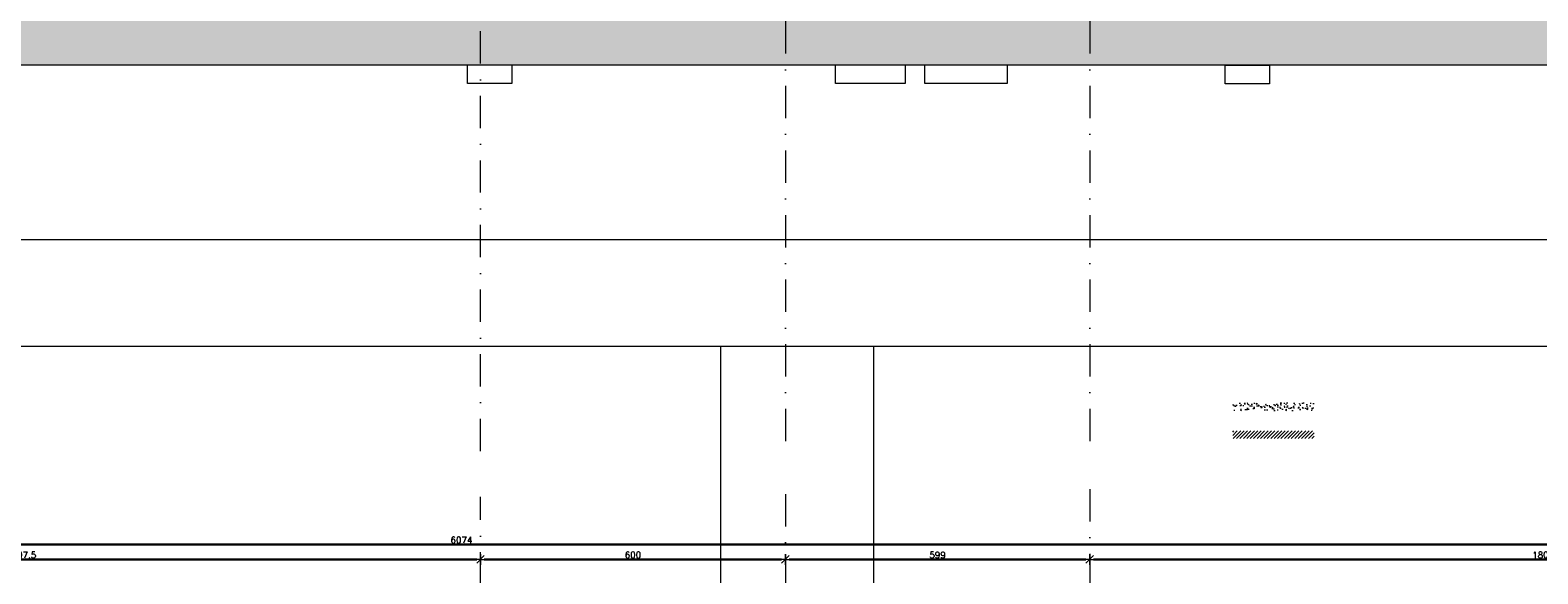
# Model space of a CAD drawing. Header units: millimetres. Extents: x 28291 to 177760, y -399809 to -170937.
# Tile 180 of 256: x 51106 to 54073, y -193731 to -192661. Entities that reach past the tile are written whole.
import ezdxf

# ---------------------------------------------------------------- set-up
doc = ezdxf.new("R2010")
doc.units = ezdxf.units.MM
doc.linetypes.add('DASHDOT', pattern=[25.4, 12.7, -6.35, 0, -6.35])
doc.layers.get('0').update_dxf_attribs({"lineweight": 0})
for name, color, linetype, lineweight in [('! opisy okien elewacja', 7, 'Continuous', 0), ('!! 0_ Istn-sciany', 3, 'Continuous', 30), ('!! 0_ Istn-widok', 1, 'Continuous', 15), ('!! 0_ WIDOK ELEWACJA', 4, 'Continuous', 0), ('!! 0_Osie', 1, 'DASHDOT', 13), ('!! 1_Hatch dach', 252, 'Continuous', 5), ('!! 1_WYBURZENIA HATCH', 253, 'Continuous', 0), ('!! wymiary osi', 250, 'Continuous', 9), ('0-osie-liniA', 14, 'DASHDOT', 5)]:
    doc.layers.add(name, color=color, linetype=linetype, lineweight=lineweight)
doc.layers.add('!! 0_ramki', color=66, linetype='Continuous', lineweight=9, plot=False)
doc.layers.add('!! 2_Hatch_zamurowania', color=7, linetype='Continuous', lineweight=5, true_color=0xc6c8c8)
doc.styles.add('TXT', font='simplex.shx')
doc.dimstyles.new('DIM50', dxfattribs={"dimscale": 5, "dimtxt": 2.5, "dimasz": 1.5, "dimexe": 0, "dimexo": 0, "dimgap": 0.5, "dimtad": 1, "dimdec": 4, "dimrnd": 0.5, "dimdsep": 46, "dimtxsty": 'TXT', "dimblk1": 'TICK1', "dimblk2": 'TICK1', "dimsah": 1, "dimcen": 0, "dimse1": 1, "dimse2": 1, "dimclrd": 1, "dimclre": 7, "dimclrt": 9, "dimadec": 0, "dimazin": 0, "dimtfac": 1, "dimtdec": 4, "dimtmove": 2, "dimatfit": 3, "dimldrblk": 'TICK1', "dimfxl": 1, "dimtolj": 1, "dimarcsym": 0})

# ---------------------------------------------------------------- blocks, each defined once
blk = doc.blocks.new('TICK1')
at = {"color": 2}
blk.add_line((-1, -1), (1, 1), dxfattribs=at)
at = {"color": 0}
for p, q in [((0, 0), (-1, 0)), ((0, -1.4), (0, 1.4))]:
    blk.add_line(p, q, dxfattribs=at)
blk = doc.blocks.new('*D3725')
at = {"layer": '!! wymiary osi', "color": 1, "lineweight": -2, "transparency": 16777216}
blk.add_line((48925.2, -193735.9), (54984.2, -193735.9), dxfattribs=at)
at = {"layer": 'DEFPOINTS', "color": 0, "transparency": 16777216}
for p in [(48917.7, -193635.5), (54991.7, -193635.5), (54991.7, -193735.9)]:
    blk.add_point(p, dxfattribs=at)
at = {"layer": '!! wymiary osi', "color": 1, "lineweight": -2, "transparency": 16777216, "xscale": 7.5, "yscale": 7.5, "zscale": 7.5, "rotation": 180}
blk.add_blockref('TICK1', (48917.7, -193735.9), dxfattribs=at)
at = {"layer": '!! wymiary osi', "color": 1, "lineweight": -2, "transparency": 16777216, "xscale": 7.5, "yscale": 7.5, "zscale": 7.5}
blk.add_blockref('TICK1', (54991.7, -193735.9), dxfattribs=at)
at = {"layer": '!! wymiary osi', "color": 9, "transparency": 16777216, "insert": (51954.7, -193727.1), "char_height": 12.5, "attachment_point": 5, "style": 'TXT'}
blk.add_mtext('\\A1;6074', dxfattribs=at)
blk = doc.blocks.new('*D3728')
at = {"layer": '!! wymiary osi', "color": 1, "lineweight": -2, "transparency": 16777216}
blk.add_line((50192.2, -193765.3), (51984.7, -193765.3), dxfattribs=at)
at = {"layer": 'DEFPOINTS', "color": 0, "transparency": 16777216}
for p in [(50184.7, -193765.3), (51992.2, -193765.3), (51992.2, -193765.3)]:
    blk.add_point(p, dxfattribs=at)
at = {"layer": '!! wymiary osi', "color": 1, "lineweight": -2, "transparency": 16777216, "xscale": 7.5, "yscale": 7.5, "zscale": 7.5, "rotation": 180}
blk.add_blockref('TICK1', (50184.7, -193765.3), dxfattribs=at)
at = {"layer": '!! wymiary osi', "color": 1, "lineweight": -2, "transparency": 16777216, "xscale": 7.5, "yscale": 7.5, "zscale": 7.5}
blk.add_blockref('TICK1', (51992.2, -193765.3), dxfattribs=at)
at = {"layer": '!! wymiary osi', "color": 9, "transparency": 16777216, "insert": (51088.5, -193756.5), "char_height": 12.5, "attachment_point": 5, "style": 'TXT'}
blk.add_mtext('\\A1;1807.5', dxfattribs=at)
blk = doc.blocks.new('*D3729')
at = {"layer": '!! wymiary osi', "color": 1, "lineweight": -2, "transparency": 16777216}
blk.add_line((51999.7, -193765.3), (52584.7, -193765.3), dxfattribs=at)
at = {"layer": 'DEFPOINTS', "color": 0, "transparency": 16777216}
for p in [(51992.2, -193765.3), (52592.2, -193765.3), (52592.2, -193765.3)]:
    blk.add_point(p, dxfattribs=at)
at = {"layer": '!! wymiary osi', "color": 1, "lineweight": -2, "transparency": 16777216, "xscale": 7.5, "yscale": 7.5, "zscale": 7.5, "rotation": 180}
blk.add_blockref('TICK1', (51992.2, -193765.3), dxfattribs=at)
at = {"layer": '!! wymiary osi', "color": 1, "lineweight": -2, "transparency": 16777216, "xscale": 7.5, "yscale": 7.5, "zscale": 7.5}
blk.add_blockref('TICK1', (52592.2, -193765.3), dxfattribs=at)
at = {"layer": '!! wymiary osi', "color": 9, "transparency": 16777216, "insert": (52292.2, -193756.5), "char_height": 12.5, "attachment_point": 5, "style": 'TXT'}
blk.add_mtext('\\A1;600', dxfattribs=at)
blk = doc.blocks.new('*D3730')
at = {"layer": '!! wymiary osi', "color": 1, "lineweight": -2, "transparency": 16777216}
blk.add_line((52599.7, -193765.3), (53183.7, -193765.3), dxfattribs=at)
at = {"layer": 'DEFPOINTS', "color": 0, "transparency": 16777216}
for p in [(52592.2, -193765.3), (53191.2, -193765.3), (53191.2, -193765.3)]:
    blk.add_point(p, dxfattribs=at)
at = {"layer": '!! wymiary osi', "color": 1, "lineweight": -2, "transparency": 16777216, "xscale": 7.5, "yscale": 7.5, "zscale": 7.5, "rotation": 180}
blk.add_blockref('TICK1', (52592.2, -193765.3), dxfattribs=at)
at = {"layer": '!! wymiary osi', "color": 1, "lineweight": -2, "transparency": 16777216, "xscale": 7.5, "yscale": 7.5, "zscale": 7.5}
blk.add_blockref('TICK1', (53191.2, -193765.3), dxfattribs=at)
at = {"layer": '!! wymiary osi', "color": 9, "transparency": 16777216, "insert": (52891.7, -193756.5), "char_height": 12.5, "attachment_point": 5, "style": 'TXT'}
blk.add_mtext('\\A1;599', dxfattribs=at)
blk = doc.blocks.new('*D3731')
at = {"layer": '!! wymiary osi', "color": 1, "lineweight": -2, "transparency": 16777216}
blk.add_line((53198.7, -193765.3), (54984.2, -193765.3), dxfattribs=at)
at = {"layer": 'DEFPOINTS', "color": 0, "transparency": 16777216}
for p in [(53191.2, -193765.3), (54991.7, -193765.3), (54991.7, -193765.3)]:
    blk.add_point(p, dxfattribs=at)
at = {"layer": '!! wymiary osi', "color": 1, "lineweight": -2, "transparency": 16777216, "xscale": 7.5, "yscale": 7.5, "zscale": 7.5, "rotation": 180}
blk.add_blockref('TICK1', (53191.2, -193765.3), dxfattribs=at)
at = {"layer": '!! wymiary osi', "color": 1, "lineweight": -2, "transparency": 16777216, "xscale": 7.5, "yscale": 7.5, "zscale": 7.5}
blk.add_blockref('TICK1', (54991.7, -193765.3), dxfattribs=at)
at = {"layer": '!! wymiary osi', "color": 9, "transparency": 16777216, "insert": (54091.5, -193756.5), "char_height": 12.5, "attachment_point": 5, "style": 'TXT'}
blk.add_mtext('\\A1;1800.5', dxfattribs=at)
blk = doc.blocks.new('BLOK OSIE A-B PN')
at = {"layer": '0-osie-liniA', "ltscale": 5}
for points in [[(51992.2, -184306.7), (51992.2, -182063)], [(52592.2, -182063), (52592.2, -184306.7)], [(53191.2, -182063), (53191.2, -184306.7)]]:
    blk.add_lwpolyline(points, dxfattribs=at)
blk = doc.blocks.new('BLOK OSI')
at = {"layer": '0-osie-liniA', "ltscale": 5}
for points in [[(53191.21142, -193626.89479), (53191.21142, -199860.81919)], [(51992.21142, -199661.23318), (51992.21142, -193642.4104)], [(52592.21142, -193637.0088), (52592.21142, -199860.81919)]]:
    blk.add_lwpolyline(points, dxfattribs=at)
at = {"layer": '!! wymiary osi'}
dim = blk.add_aligned_dim(p1=(48917.71142, -193635.47368), p2=(54991.71142, -193635.47368), distance=-100.4179, dimstyle='DIM50', dxfattribs=at)
dim.commit()
dim.dimension.update_dxf_attribs({"geometry": '*D3725', "text_midpoint": (51954.71142, -193727.14158)})
for base, p1, p2, picture, middle in [((51992.21142, -193765.29711), (50184.71142, -193765.29711), (51992.21142, -193765.29711), '*D3728', (51088.46142, -193756.54711)), ((52592.21142, -193765.29711), (51992.21142, -193765.29711), (52592.21142, -193765.29711), '*D3729', (52292.21142, -193756.54711)), ((53191.21142, -193765.29711), (52592.21142, -193765.29711), (53191.21142, -193765.29711), '*D3730', (52891.71142, -193756.54711)), ((54991.71142, -193765.29711), (53191.21142, -193765.29711), (54991.71142, -193765.29711), '*D3731', (54091.46142, -193756.54711))]:
    dim = blk.add_linear_dim(base=base, p1=p1, p2=p2, dimstyle='DIM50', dxfattribs=at)
    dim.commit()
    dim.dimension.update_dxf_attribs({"geometry": picture, "text_midpoint": middle})

msp = doc.modelspace()

# ---------------------------------------------------------------- hatches: boundary and pattern name
at = {"layer": '!! 1_Hatch dach'}
h = msp.add_hatch(dxfattribs=at)
h.set_pattern_fill('AR-B88', color=8, scale=0.1)
h.paths.add_polyline_path([(51367.40264, -192446.46829), (51232.09142, -192332.02298), (51248.23597, -192312.93493), (51486.5693, -192312.93493), (51502.71385, -192332.02298)], flags=16)
h.paths.add_polyline_path([(51367.40264, -192413.72529), (51248.23597, -192312.93493), (51486.5693, -192312.93493)], flags=0)
h.paths.add_polyline_path([(51367.40264, -192409.79613), (51256.42847, -192315.93493), (51478.3768, -192315.93493)], flags=0)
h.paths.add_polyline_path([(51083.54718, -192332.02298), (50948.23597, -192446.46829), (50812.92476, -192332.02298), (50829.0693, -192312.93493), (51067.40264, -192312.93493)], flags=16)
h.paths.add_polyline_path([(51067.40264, -192312.93493), (50948.23597, -192413.72529), (50829.0693, -192312.93493)], flags=0)
h.paths.add_polyline_path([(51059.21014, -192315.93493), (50948.23597, -192409.79613), (50837.2618, -192315.93493)], flags=0)
h.paths.add_polyline_path([(50664.38051, -192332.02298), (50529.0693, -192446.46829), (50393.75809, -192332.02298), (50409.90264, -192312.93493), (50648.23597, -192312.93493)], flags=16)
h.paths.add_polyline_path([(50648.23597, -192312.93493), (50529.0693, -192413.72529), (50409.90264, -192312.93493)], flags=0)
h.paths.add_polyline_path([(50640.04347, -192315.93493), (50529.0693, -192409.79613), (50418.09513, -192315.93493)], flags=0)
h.paths.add_polyline_path([(52792.709, -192332.02298), (52808.85355, -192312.93493), (53047.18688, -192312.93493), (53063.33142, -192332.02298), (52928.02021, -192446.46829)], flags=16)
h.paths.add_polyline_path([(52808.85355, -192312.93493), (53047.18688, -192312.93493), (52928.02021, -192413.72529)], flags=0)
h.paths.add_polyline_path([(52817.04604, -192315.93493), (53038.99438, -192315.93493), (52928.02021, -192409.79613)], flags=0)
h.paths.add_polyline_path([(50038.0127, -192302.56409), (49868.0127, -192302.56409), (49868.0127, -192183.56409), (50038.0127, -192183.56409)], flags=0)
h.paths.add_polyline_path([(50031.0127, -192295.56409), (49955.5127, -192295.56409), (49955.5127, -192190.56409), (50031.0127, -192190.56409)], flags=0)
h.paths.add_polyline_path([(50029.0127, -192294.10453), (50028.27215, -192293.56409), (49993.98174, -192293.56409), (49993.2627, -192295.56409), (49992.54365, -192293.56409), (49957.70317, -192293.56409), (49957.70317, -192196.65679), (49956.23174, -192192.56409), (50028.16572, -192192.56409), (50031.0127, -192190.56409), (50029.0127, -192196.127)], flags=0)
h.paths.add_polyline_path([(53211.87567, -192332.02298), (53228.02021, -192312.93493), (53466.35355, -192312.93493), (53482.49809, -192332.02298), (53347.18688, -192446.46829)], flags=16)
h.paths.add_polyline_path([(49950.5127, -192295.56409), (49875.0127, -192295.56409), (49875.0127, -192190.56409), (49950.5127, -192190.56409)], flags=0)
h.paths.add_polyline_path([(49948.32223, -192293.56409), (49913.48174, -192293.56409), (49912.7627, -192295.56409), (49912.04365, -192293.56409), (49877.75324, -192293.56409), (49877.0127, -192294.10453), (49877.0127, -192196.127), (49875.0127, -192190.56409), (49877.85967, -192192.56409), (49949.79365, -192192.56409), (49948.32223, -192196.65679)], flags=0)
h.paths.add_polyline_path([(53228.02021, -192312.93493), (53466.35355, -192312.93493), (53347.18688, -192413.72529)], flags=0)
h.paths.add_polyline_path([(53236.21271, -192315.93493), (53458.16105, -192315.93493), (53347.18688, -192409.79613)], flags=0)
h.paths.add_polyline_path([(49738.0127, -192302.56409), (49568.0127, -192302.56409), (49568.0127, -192183.56409), (49738.0127, -192183.56409)], flags=0)
h.paths.add_polyline_path([(49731.0127, -192295.56409), (49655.5127, -192295.56409), (49655.5127, -192190.56409), (49731.0127, -192190.56409)], flags=0)
h.paths.add_polyline_path([(49729.0127, -192294.10453), (49728.27215, -192293.56409), (49693.98174, -192293.56409), (49693.2627, -192295.56409), (49692.54365, -192293.56409), (49657.70317, -192293.56409), (49657.70317, -192196.65679), (49656.23174, -192192.56409), (49728.16572, -192192.56409), (49731.0127, -192190.56409), (49729.0127, -192196.127)], flags=0)
h.paths.add_polyline_path([(49650.5127, -192295.56409), (49575.0127, -192295.56409), (49575.0127, -192190.56409), (49650.5127, -192190.56409)], flags=0)
h.paths.add_polyline_path([(49648.32223, -192293.56409), (49613.48174, -192293.56409), (49612.7627, -192295.56409), (49612.04365, -192293.56409), (49577.75324, -192293.56409), (49577.0127, -192294.10453), (49577.0127, -192196.127), (49575.0127, -192190.56409), (49577.85967, -192192.56409), (49649.79365, -192192.56409), (49648.32223, -192196.65679)], flags=0)
h.paths.add_polyline_path([(53631.04234, -192332.02298), (53647.18688, -192312.93493), (53885.52021, -192312.93493), (53901.66476, -192332.02298), (53766.35355, -192446.46829)], flags=16)
h.paths.add_polyline_path([(53647.18688, -192312.93493), (53885.52021, -192312.93493), (53766.35355, -192413.72529)], flags=0)
h.paths.add_polyline_path([(53655.37938, -192315.93493), (53877.32771, -192315.93493), (53766.35355, -192409.79613)], flags=0)
h.paths.add_polyline_path([(49438.0127, -192302.56409), (49268.0127, -192302.56409), (49268.0127, -192183.56409), (49438.0127, -192183.56409)], flags=0)
h.paths.add_polyline_path([(49431.0127, -192295.56409), (49355.5127, -192295.56409), (49355.5127, -192190.56409), (49431.0127, -192190.56409)], flags=0)
h.paths.add_polyline_path([(49429.0127, -192294.10453), (49428.27215, -192293.56409), (49393.98174, -192293.56409), (49393.2627, -192295.56409), (49392.54365, -192293.56409), (49357.70317, -192293.56409), (49357.70317, -192196.65679), (49356.23174, -192192.56409), (49428.16572, -192192.56409), (49431.0127, -192190.56409), (49429.0127, -192196.127)], flags=0)
h.paths.add_polyline_path([(49350.5127, -192295.56409), (49275.0127, -192295.56409), (49275.0127, -192190.56409), (49350.5127, -192190.56409)], flags=0)
h.paths.add_polyline_path([(49348.32223, -192293.56409), (49313.48174, -192293.56409), (49312.7627, -192295.56409), (49312.04365, -192293.56409), (49277.75324, -192293.56409), (49277.0127, -192294.10453), (49277.0127, -192196.127), (49275.0127, -192190.56409), (49277.85967, -192192.56409), (49349.79365, -192192.56409), (49348.32223, -192196.65679)], flags=0)
h.paths.add_polyline_path([(49128.71142, -192302.56409), (48958.71142, -192302.56409), (48958.71142, -192183.56409), (49128.71142, -192183.56409)], flags=0)
h.paths.add_polyline_path([(49121.71142, -192295.56409), (49046.21142, -192295.56409), (49046.21142, -192190.56409), (49121.71142, -192190.56409)], flags=0)
h.paths.add_polyline_path([(49119.71142, -192294.10453), (49118.97088, -192293.56409), (49084.68047, -192293.56409), (49083.96142, -192295.56409), (49083.24238, -192293.56409), (49048.40189, -192293.56409), (49048.40189, -192196.65679), (49046.93047, -192192.56409), (49118.86445, -192192.56409), (49121.71142, -192190.56409), (49119.71142, -192196.127)], flags=0)
h.paths.add_polyline_path([(49041.21142, -192295.56409), (48965.71142, -192295.56409), (48965.71142, -192190.56409), (49041.21142, -192190.56409)], flags=0)
h.paths.add_polyline_path([(49039.02095, -192293.56409), (49004.18047, -192293.56409), (49003.46142, -192295.56409), (49002.74238, -192293.56409), (48968.45197, -192293.56409), (48967.71142, -192294.10453), (48967.71142, -192196.127), (48965.71142, -192190.56409), (48968.5584, -192192.56409), (49040.49238, -192192.56409), (49039.02095, -192196.65679)], flags=0)
h.paths.add_polyline_path([(49049.88367, -192193.72372), (48997.85986, -192193.72372), (48997.85986, -192201.22372), (49049.88367, -192201.22372)], flags=8)
h.paths.add_polyline_path([(49359.18494, -192193.72372), (49307.16113, -192193.72372), (49307.16113, -192201.22372), (49359.18494, -192201.22372)], flags=8)
h.paths.add_polyline_path([(49659.18494, -192193.72372), (49607.16113, -192193.72372), (49607.16113, -192201.22372), (49659.18494, -192201.22372)], flags=8)
h.paths.add_polyline_path([(49959.18494, -192193.72372), (49907.16113, -192193.72372), (49907.16113, -192201.22372), (49959.18494, -192201.22372)], flags=8)
h.paths.add_polyline_path([(50129.71142, -192112.04828), (50129.71142, -192729.00465), (55097.71142, -192729.00465), (55097.71142, -192112.04828), (52927.71142, -192112.04828), (52927.71142, -191847.63705), (52634.71142, -191847.63705), (52634.71142, -192091.41588), (52704.71142, -192091.41588), (52704.71142, -192103.40448), (52719.71142, -192103.40448), (52719.71142, -192126.2539), (52147.71142, -192629.6139), (51575.71142, -192126.2539), (51575.71142, -192112.04828)])
at = {"layer": '!! 1_WYBURZENIA HATCH'}
h = msp.add_hatch(dxfattribs=at)
h.set_pattern_fill('AR-CONC', color=256, scale=0.1)
h.set_pattern_definition([(50, (-11384.064, 255.273), (18.2184669, -1.5939086), [1.905, -20.955]), (355, (-11384.064, 255.273), (-3.5243421, 19.1056845), [1.524, -16.7640584]), (100.451445, (-11382.546, 255.14), (14.6941247, 17.5117752), [1.6190009, -17.8090245]), (46.1842, (-11384.064, 260.353), (27.107904, -4.2042328), [2.8575, -31.4325]), (96.635558, (-11381.805, 260.003), (23.7404134, 24.7426125), [2.4285023, -26.713561]), (351.184151, (-11384.064, 260.353), (23.7404134, 24.7426125), [2.2859967, -25.1459732]), (21, (-11381.524, 259.083), (15.1614391, -10.2265198), [1.905, -20.955]), (326, (-11381.524, 259.083), (6.1802028, 18.4187966), [1.524, -16.764]), (71.451445, (-11380.26, 258.231), (21.341642, 8.1922769), [1.6190009, -17.8089938]), (37.5, (-11384.064, 255.2735), (0.30886033, 8.45550389), [0, -16.5608, 0, -17.018, 0, -16.8275]), (7.5, (-11384.064, 255.273), (6.68196625, 10.0180575), [0, -9.7028, 0, -16.1798, 0, -6.4135]), (327.5, (-11389.728, 255.2735), (13.55905952, -0.5728744), [0, -6.35, 0, -19.812, 0, -26.289]), (317.5, (-11392.268, 255.273), (14.81291814, 2.5426491), [0, -8.255, 0, -13.1572, 0, -18.669])])
h.paths.add_polyline_path([(53632.72342, -193394.08658), (53472.72342, -193394.08658), (53472.72342, -193409.08658), (53632.72342, -193409.08658)])
at = {"layer": '!! 2_Hatch_zamurowania'}
h = msp.add_hatch(dxfattribs=at)
h.set_pattern_fill('ANSI31', color=256, scale=1.5)
h.set_pattern_definition([(45, (-21067.6684, -18015.3), (-3.36759605, 3.36759605), [])])
h.paths.add_polyline_path([(53632.72342, -193449.52489), (53472.72342, -193449.52489), (53472.72342, -193464.52489), (53632.72342, -193464.52489)])

# ---------------------------------------------------------------- linework, layer by layer
at = {"layer": '! opisy okien elewacja'}
msp.add_lwpolyline([(50129.71142, -192729.00465), (55097.71142, -192729.00465), (55097.71142, -192112.04828), (52927.71142, -192112.04828), (52927.71142, -191847.63705), (52634.71142, -191847.63705), (52634.71142, -192091.41588), (52704.71142, -192091.41588), (52704.71142, -192103.40448), (52719.71142, -192103.40448), (52719.71142, -192126.2539), (52147.71142, -192629.6139), (51575.71142, -192126.2539), (51575.71142, -192112.04828), (48811.71142, -192112.04828), (48811.71142, -192729.00465), (50104.71142, -192729.00465)], dxfattribs=at)
at = {"layer": '!! 0_ Istn-widok'}
for points in [[(52053.71142, -192766.00465), (51966.71142, -192766.00465), (51966.71142, -192729.00465), (52053.71142, -192729.00465)], [(52827.71142, -192766.00465), (52690.71142, -192766.00465), (52690.71142, -192729.00465), (52827.71142, -192729.00465)], [(53028.71142, -192766.00465), (52866.71142, -192766.00465), (52866.71142, -192729.00465), (53028.71142, -192729.00465)], [(53544.71142, -192766.50465), (53457.71142, -192766.50465), (53457.71142, -192729.50465), (53544.71142, -192729.50465)]]:
    msp.add_lwpolyline(points, close=True, dxfattribs=at)
at = {"layer": '!! 0_ WIDOK ELEWACJA'}
msp.add_lwpolyline([(48801.71142, -192729.00465), (55107.71142, -192729.00465)], dxfattribs=at)
at = {"layer": '!! 0_ramki'}
for points in [[(48191.01382, -190618.54154), (55530.76451, -190618.54154), (55530.76451, -193073.18237), (48191.01382, -193073.18237)], [(48565.42916, -193282.57641), (52765.42916, -193282.57641), (52765.42916, -196252.57641), (48565.42916, -196252.57641)], [(52465.42916, -193282.57641), (56665.42916, -193282.57641), (56665.42916, -196252.57641), (52465.42916, -196252.57641)]]:
    msp.add_lwpolyline(points, close=True, dxfattribs=at)

# ---------------------------------------------------------------- block references
at = {"layer": '!! 0_ Istn-sciany'}
msp.add_blockref('BLOK OSI', (0, 63), dxfattribs=at)
at = {"layer": '!! 0_Osie'}
msp.add_blockref('BLOK OSIE A-B PN', (0, -9182.23287), dxfattribs=at)

doc.saveas('drawing.dxf')
